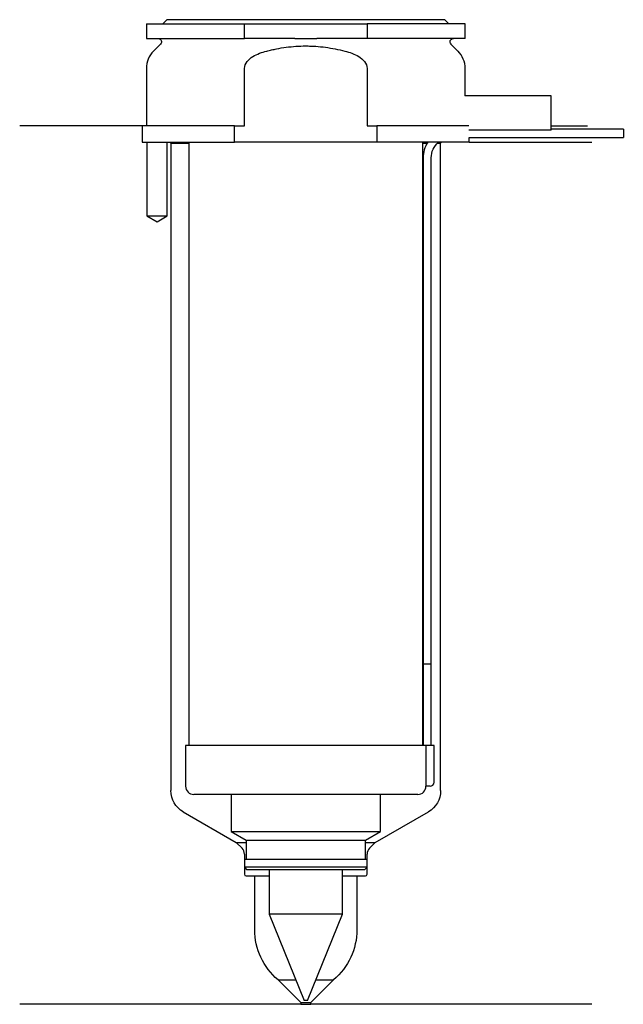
# Model space of a CAD drawing. Header units: inches. Extents: x 23 to 96, y 164 to 284.
import ezdxf

# ---------------------------------------------------------------- set-up
doc = ezdxf.new("R2010")
doc.units = ezdxf.units.IN
for name, color, linetype in [('201', 7, 'Continuous'), ('30', 7, 'Continuous'), ('32', 7, 'Continuous')]:
    doc.layers.add(name, color=color, linetype=linetype)

msp = doc.modelspace()

# ---------------------------------------------------------------- linework, layer by layer
at = {"layer": '201', "color": 113}
for p, q in [((37.53, 271.31), (22.53, 271.31)), ((37.53, 271.31), (37.53, 269.31)), ((87.53, 271.31), (92.01, 271.31)), ((38.08, 269.31), (38.08, 260.31)), ((40.58, 260.31), (40.58, 269.31)), ((40.93, 269.31), (41.03, 269.21)), ((41.03, 269.21), (43.23, 269.21)), ((41.03, 269.21), (41.03, 189.98)), ((71.83, 269.21), (72.37, 269.21)), ((73.64, 269.21), (74.03, 269.21)), ((74.03, 269.21), (74.13, 269.31)), ((74.03, 189.98), (74.03, 269.21)), ((77.53, 269.31), (92.53, 269.31)), ((38.08, 260.31), (39.33, 259.59)), ((39.33, 259.59), (40.58, 260.31)), ((42.53, 187.39), (49.02, 183.64)), ((66.03, 183.64), (72.53, 187.39)), ((49.02, 183.64), (50.22, 183.64)), ((49.73, 182.93), (49.02, 183.64)), ((64.83, 183.64), (66.03, 183.64)), ((66.03, 183.64), (65.32, 182.93)), ((50.02, 182.22), (50.02, 179.74)), ((65.03, 179.74), (65.03, 182.22)), ((50.22, 179.54), (51.28, 179.54)), ((51.28, 179.54), (53.03, 179.54)), ((51.28, 172.96), (51.28, 179.54)), ((62.03, 179.54), (63.78, 179.54)), ((63.78, 179.54), (64.83, 179.54)), ((63.78, 179.54), (63.78, 172.96)), ((54.13, 166.84), (56.3, 166.84)), ((56.93, 164.04), (54.13, 166.84)), ((60.93, 166.84), (58.13, 164.04)), ((58.75, 166.84), (60.93, 166.84)), ((56.93, 164.04), (58.13, 164.04)), ((56.93, 164.04), (56.93, 163.84)), ((58.13, 163.84), (58.13, 164.04)), ((56.93, 163.84), (22.53, 163.84)), ((56.93, 163.84), (58.13, 163.84)), ((92.53, 163.84), (58.13, 163.84))]:
    msp.add_line(p, q, dxfattribs=at)
at = {"layer": '201', "color": 113, "extrusion": (0, 0, -1)}
for centre, radius, start, end in [((-44.03, 189.98), 3, 300, 360), ((-71.03, 189.98), 3, 180, 240), ((-59.28, 172.96), 8, -49.928, 0), ((-55.78, 172.96), 8, 180, 229.928)]:
    msp.add_arc(centre, radius, start, end, dxfattribs=at)
at = {"layer": '201', "color": 113}
for centre, radius, start, end in [((49.02, 182.22), 1, 0, 45), ((66.03, 182.22), 1, 135, 180), ((50.22, 179.74), 0.2, 180, 270), ((64.83, 179.74), 0.2, -90, 0)]:
    msp.add_arc(centre, radius, start, end, dxfattribs=at)
at = {"layer": '30', "color": 113}
for p, q in [((38.03, 283.81), (38.03, 282.01)), ((38.03, 283.81), (50.03, 283.81)), ((40.53, 284.31), (40.03, 283.81)), ((74.53, 284.31), (40.53, 284.31)), ((50.03, 283.81), (65.03, 283.81)), ((50.03, 282.01), (50.03, 283.81)), ((65.03, 283.81), (65.03, 282.01)), ((77.03, 283.81), (65.03, 283.81)), ((75.03, 283.81), (74.53, 284.31)), ((77.03, 282.01), (77.03, 283.81)), ((38.03, 282.01), (50.03, 282.01)), ((56.18, 282.01), (50.03, 282.01)), ((65.03, 282.01), (58.87, 282.01)), ((77.03, 282.01), (65.03, 282.01)), ((39.76, 281.33), (38.9, 280.48)), ((76.15, 280.48), (75.29, 281.33)), ((38.03, 278.35), (38.03, 271.31)), ((50.03, 271.31), (50.03, 278.35)), ((65.03, 278.35), (65.03, 271.31)), ((77.03, 275.01), (77.03, 278.35)), ((37.53, 271.31), (37.53, 269.31)), ((48.81, 271.31), (37.53, 271.31)), ((48.81, 271.31), (50.03, 271.31)), ((48.81, 269.31), (48.81, 271.31)), ((65.03, 271.31), (66.24, 271.31)), ((66.24, 271.31), (66.24, 269.31)), ((77.49, 271.31), (66.24, 271.31)), ((77.53, 269.91), (96.38, 269.91)), ((77.53, 269.31), (77.53, 269.91)), ((96.38, 270.91), (87.53, 270.91)), ((96.38, 270.91), (96.38, 269.91)), ((37.53, 269.31), (48.81, 269.31)), ((38.08, 269.31), (38.08, 260.31)), ((40.58, 260.31), (40.58, 269.31)), ((43.23, 269.31), (43.23, 195.51)), ((66.24, 269.31), (48.81, 269.31)), ((77.53, 269.31), (66.24, 269.31)), ((71.83, 195.51), (71.83, 269.31)), ((71.88, 267.41), (71.88, 205.51)), ((72.88, 205.51), (72.88, 267.41)), ((38.08, 260.31), (40.58, 260.31)), ((71.88, 205.51), (71.88, 195.51)), ((71.88, 205.51), (72.88, 205.51)), ((71.88, 205.51), (72.88, 205.51)), ((72.88, 195.51), (72.88, 205.51)), ((42.83, 195.51), (42.83, 190.51)), ((72.2, 195.51), (42.83, 195.51)), ((72.2, 195.51), (72.2, 191.01)), ((73.23, 195.51), (72.2, 195.51)), ((73.23, 191.01), (73.23, 195.51)), ((72.73, 190.51), (72.22, 190.51)), ((71.23, 189.51), (43.83, 189.51)), ((48.38, 189.51), (48.38, 184.98)), ((66.68, 184.98), (66.68, 189.51)), ((48.38, 184.98), (66.68, 184.98)), ((48.38, 184.98), (50.22, 183.91)), ((64.83, 183.91), (66.68, 184.98)), ((50.22, 183.91), (64.83, 183.91)), ((50.22, 183.91), (50.22, 181.61)), ((64.83, 181.61), (64.83, 183.91)), ((50.02, 181.61), (50.02, 180.61)), ((50.02, 181.61), (65.03, 181.61)), ((65.03, 180.61), (65.03, 181.61)), ((65.03, 180.61), (50.02, 180.61)), ((50.02, 180.61), (50.32, 180.31)), ((64.73, 180.31), (50.32, 180.31)), ((53.03, 180.31), (53.03, 174.86)), ((62.03, 174.86), (62.03, 180.31)), ((64.73, 180.31), (65.03, 180.61)), ((62.03, 174.86), (53.03, 174.86)), ((53.03, 174.86), (57.33, 164.31)), ((57.73, 164.31), (62.03, 174.86)), ((57.73, 164.31), (57.33, 164.31))]:
    msp.add_line(p, q, dxfattribs=at)
at = {"layer": '30', "color": 113, "extrusion": (0, 0, -1)}
for centre, radius, start, end in [((-39.48, 281.61), 0.4, 90, 225), ((-75.58, 281.61), 0.4, -45, 90), ((-75.38, 267.41), 2.5, 0, 49.4634)]:
    msp.add_arc(centre, radius, start, end, dxfattribs=at)
at = {"layer": '30', "color": 113}
for centre, radius, start, end in [((41.03, 278.35), 3, 135, 180), ((74.03, 278.35), 3, 0, 45), ((75.38, 267.41), 3.5, 147.1205, 180), ((43.83, 190.51), 1, 180, 270), ((71.23, 190.51), 1, -90, 0), ((72.73, 191.01), 0.5, -90, 0)]:
    msp.add_arc(centre, radius, start, end, dxfattribs=at)
for points, knots in [([(56.18, 282.01), (56.63, 282.01), (57.08, 282.01), (57.63, 282.01), (57.75, 282.01), (57.97, 282.01), (58.08, 282.01), (58.42, 282.01), (58.64, 282.01), (58.87, 282.01)], [0, 0, 0, 0, 0.5, 0.5, 0.625, 0.625, 0.75, 0.75, 1, 1, 1, 1]), ([(52.76, 280.48), (52.95, 280.53), (53.15, 280.57), (53.54, 280.66), (53.74, 280.7), (54.33, 280.82), (54.73, 280.89), (55.92, 281.04), (56.72, 281.1), (57.73, 281.1), (57.93, 281.09), (58.33, 281.08), (58.54, 281.07), (59.14, 281.03), (59.54, 280.99), (60.74, 280.83), (61.52, 280.67), (62.3, 280.48)], [0, 0, 0, 0, 0.0625, 0.0625, 0.125, 0.125, 0.25, 0.25, 0.5, 0.5, 0.5625, 0.5625, 0.625, 0.625, 0.75, 0.75, 1, 1, 1, 1]), ([(50.03, 278.35), (50.03, 278.97), (50.53, 279.48), (51.58, 280.12), (52.16, 280.32), (52.76, 280.48)], [0, 0, 0, 0, 0.5, 0.5, 1, 1, 1, 1]), ([(62.3, 280.48), (62.89, 280.32), (63.48, 280.12), (64.53, 279.48), (65.03, 278.97), (65.03, 278.35)], [0, 0, 0, 0, 0.5, 0.5, 1, 1, 1, 1]), ([(72.2, 191.01), (72.2, 190.96), (72.2, 190.9), (72.2, 190.8), (72.21, 190.75), (72.21, 190.66), (72.21, 190.62), (72.22, 190.56), (72.22, 190.54), (72.22, 190.53), (72.22, 190.52), (72.22, 190.51)], [0, 0, 0, 0, 0.20806, 0.20806, 0.416347, 0.416347, 0.62495, 0.62495, 0.835236, 0.835236, 1, 1, 1, 1])]:
    msp.add_open_spline(points, degree=3, knots=knots, dxfattribs=at)
at = {"layer": '32', "color": 113}
for p, q in [((87.53, 275.01), (76.99, 275.01)), ((87.53, 270.81), (87.53, 275.01)), ((87.53, 270.81), (77.49, 270.81))]:
    msp.add_line(p, q, dxfattribs=at)

doc.saveas('drawing.dxf')
